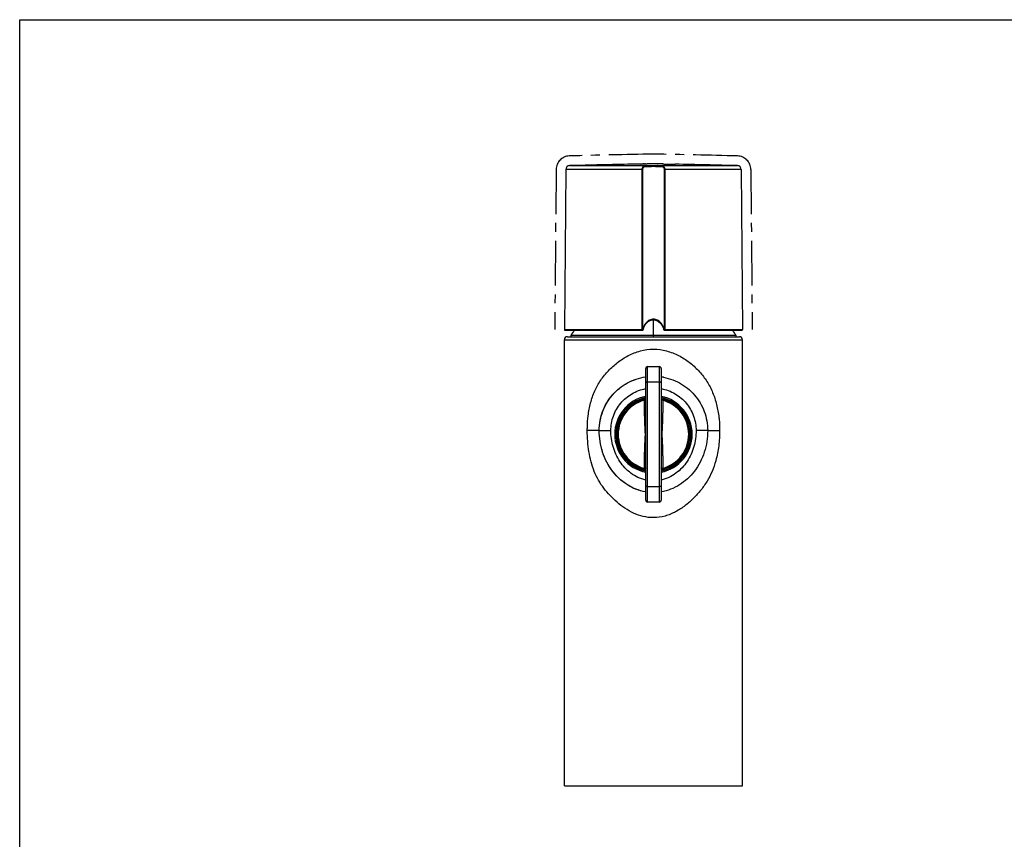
# Model space of a CAD drawing. Header units: millimetres. Extents: x 0 to 559, y 0 to 432.
# Tile 7 of 9: x 0 to 254, y 220 to 432. Entities that reach past the tile are written whole.
import ezdxf

# ---------------------------------------------------------------- set-up
doc = ezdxf.new("R2010")
doc.units = ezdxf.units.MM
doc.header["$LTSCALE"] = 30.734
doc.linetypes.add('CENTER', pattern=[0.6, 0.375, -0.075, 0.075, -0.075])
doc.layers.get('0').update_dxf_attribs({"linetype": 'CONTINUOUS'})
for name, color, linetype in [('A_C_FLAECHE', 7, 'CONTINUOUS'), ('ACHSEN', 7, 'CONTINUOUS'), ('OBERFLAECHE', 7, 'CONTINUOUS'), ('SERVICE-KEY', 7, 'CONTINUOUS')]:
    doc.layers.add(name, color=color, linetype=linetype)

msp = doc.modelspace()

# ---------------------------------------------------------------- linework, layer by layer
at = {"color": 7, "linetype": 'CONTINUOUS'}
for p, q in [((0, 0), (0, 431.8)), ((0, 431.8), (558.8, 431.8)), ((141.98, 394.11), (161.58, 394.11)), ((165.71, 394.11), (185.31, 394.11)), ((160.72, 393.12), (141.01, 393.12)), ((160.72, 351.78), (160.72, 393.12)), ((160.89, 351.78), (160.89, 393.12)), ((166.4, 393.12), (166.4, 351.78)), ((186.28, 393.12), (166.57, 393.12)), ((166.57, 393.12), (166.57, 351.78)), ((140.65, 351.78), (160.72, 351.78)), ((140.85, 351.58), (160.77, 351.58)), ((160.89, 351.78), (160.92, 351.78)), ((160.97, 351.74), (160.97, 351.74)), ((166.32, 351.74), (166.32, 351.74)), ((166.37, 351.78), (166.4, 351.78)), ((166.51, 351.58), (186.44, 351.58)), ((166.57, 351.78), (186.64, 351.78)), ((184.97, 350.23), (142.32, 350.23)), ((149.64, 325.7), (152.64, 325.7)), ((177.64, 325.7), (174.64, 325.7))]:
    msp.add_line(p, q, dxfattribs=at)
msp.add_lwpolyline([(160.97, 351.74), (161.15, 352.32), (161.45, 352.93), (161.85, 353.44), (162.31, 353.84), (162.83, 354.11), (163.37, 354.25), (163.92, 354.25), (164.47, 354.11), (164.98, 353.83), (165.44, 353.43), (165.84, 352.93), (166.14, 352.32), (166.32, 351.74)], dxfattribs=at)
for centre, radius, start, end in [((142.01, 393.11), 1, 91.5624, 179.5), ((185.28, 393.11), 1, 0.5, 88.4376), ((140.85, 351.78), 0.2, 179.5, 270), ((160.77, 351.78), 0.2, 270.0004, 347.8759), ((160.58, 351.79), 0.304, 354.2764, 359.4708), ((166.51, 351.78), 0.2, 192.1742, 269.9992), ((166.64, 351.78), 0.273, 179.7662, 187.3852), ((166.66, 351.78), 0.266, 179.6353, 185.6279), ((166.55, 351.7), 0.113, 254.9745, 260.0899), ((166.54, 351.69), 0.107, 260.0598, 269.9323), ((186.44, 351.78), 0.2, 270, 0.5), ((142.49, 350.13), 0.2, 149.7054, 270), ((184.8, 350.13), 0.2, 270, 30.2946), ((163.64, 324.73), 9.7, 101.9317, 258.0683), ((163.64, 324.73), 9.4, 102.3227, 257.6773), ((163.64, 324.73), 9.7, 281.9317, 78.0683), ((163.64, 324.73), 9.4, 282.3227, 77.6773)]:
    msp.add_arc(centre, radius, start, end, dxfattribs=at)
for points, knots in [([(160.72, 393.12), (160.72, 393.26), (160.76, 393.53), (160.92, 393.82), (161.1, 393.98), (161.3, 394.08), (161.46, 394.11), (161.58, 394.11)], [0, 0, 0, 0, 0.290366, 0.545187, 0.660615, 0.772563, 1, 1, 1, 1]), ([(161.58, 394.11), (162.26, 394.12), (163.64, 394.13), (165.02, 394.12), (165.71, 394.11)], [0, 0, 0, 0, 0.499989, 1, 1, 1, 1]), ([(161.58, 394.11), (161.61, 394.11), (161.65, 394.06), (161.67, 393.98), (161.68, 393.94), (161.68, 393.91)], [0, 0, 0, 0, 0.39657, 0.682417, 1, 1, 1, 1]), ([(165.71, 394.11), (165.68, 394.11), (165.64, 394.06), (165.61, 393.98), (165.61, 393.94), (165.61, 393.91)], [0, 0, 0, 0, 0.396571, 0.682418, 1, 1, 1, 1]), ([(165.71, 394.11), (165.82, 394.11), (165.99, 394.08), (166.19, 393.98), (166.37, 393.82), (166.53, 393.53), (166.57, 393.26), (166.57, 393.12)], [0, 0, 0, 0, 0.22768, 0.339681, 0.455108, 0.709798, 1, 1, 1, 1]), ([(160.72, 393.12), (160.73, 393.12), (160.79, 393.12), (160.85, 393.12), (160.89, 393.12)], [0, 0, 0, 0, 0.275418, 1, 1, 1, 1]), ([(160.89, 393.12), (160.89, 393.24), (160.93, 393.46), (161.11, 393.74), (161.38, 393.89), (161.58, 393.91), (161.68, 393.91)], [0, 0, 0, 0, 0.279571, 0.530095, 0.762266, 1, 1, 1, 1]), ([(161.68, 393.91), (162.33, 393.92), (163.64, 393.94), (164.95, 393.92), (165.61, 393.91)], [0, 0, 0, 0, 0.499989, 1, 1, 1, 1]), ([(165.61, 393.91), (165.71, 393.91), (165.9, 393.89), (166.18, 393.74), (166.36, 393.46), (166.4, 393.24), (166.4, 393.12)], [0, 0, 0, 0, 0.237987, 0.470209, 0.720594, 1, 1, 1, 1]), ([(166.57, 393.12), (166.55, 393.12), (166.49, 393.12), (166.44, 393.12), (166.4, 393.12)], [0, 0, 0, 0, 0.275418, 1, 1, 1, 1]), ([(166.37, 351.78), (166.3, 352.12), (166.08, 352.77), (165.51, 353.63), (164.83, 354.17), (164.18, 354.42), (163.64, 354.49), (163.11, 354.42), (162.45, 354.17), (161.77, 353.63), (161.21, 352.77), (160.99, 352.12), (160.92, 351.78)], [0, 0, 0, 0, 0.124896, 0.246781, 0.370629, 0.434822, 0.500117, 0.565421, 0.629634, 0.753455, 0.875254, 1, 1, 1, 1]), ([(160.72, 351.78), (160.72, 351.77), (160.72, 351.74), (160.72, 351.71), (160.72, 351.71)], [0, 0, 0, 0, 0.757472, 1, 1, 1, 1]), ([(160.89, 351.78), (160.88, 351.78), (160.82, 351.78), (160.76, 351.78), (160.72, 351.78)], [0, 0, 0, 0, 0.209764, 1, 1, 1, 1]), ([(160.72, 351.71), (160.72, 351.69), (160.72, 351.66), (160.73, 351.62), (160.73, 351.6), (160.74, 351.58), (160.74, 351.58)], [0, 0, 0, 0, 0.395305, 0.7072, 0.911191, 1, 1, 1, 1]), ([(160.74, 351.58), (160.76, 351.58), (160.79, 351.59), (160.81, 351.61), (160.82, 351.61)], [0, 0, 0, 0, 0.739514, 1, 1, 1, 1]), ([(160.91, 351.71), (160.9, 351.67), (160.87, 351.61), (160.8, 351.58), (160.77, 351.58)], [0, 0, 0, 0, 0.544407, 1, 1, 1, 1]), ([(160.82, 351.61), (160.82, 351.61), (160.84, 351.64), (160.86, 351.66), (160.87, 351.68)], [0, 0, 0, 0, 0.235892, 1, 1, 1, 1]), ([(160.97, 351.74), (160.97, 351.75), (160.95, 351.77), (160.93, 351.78), (160.92, 351.78)], [0, 0, 0, 0, 0.335157, 1, 1, 1, 1]), ([(166.32, 351.74), (166.32, 351.75), (166.34, 351.77), (166.35, 351.78), (166.37, 351.78)], [0, 0, 0, 0, 0.334732, 1, 1, 1, 1]), ([(166.46, 351.6), (166.45, 351.61), (166.4, 351.64), (166.38, 351.7), (166.37, 351.75)], [0, 0, 0, 0, 0.226509, 1, 1, 1, 1]), ([(166.57, 351.78), (166.55, 351.79), (166.52, 351.78), (166.46, 351.79), (166.42, 351.78), (166.4, 351.78)], [0, 0, 0, 0, 0.275527, 0.67083, 1, 1, 1, 1]), ([(166.42, 351.68), (166.42, 351.68), (166.43, 351.65), (166.45, 351.62), (166.47, 351.61)], [0, 0, 0, 0, 0.265359, 1, 1, 1, 1]), ([(166.51, 351.58), (166.5, 351.58), (166.48, 351.59), (166.46, 351.6), (166.46, 351.6)], [0, 0, 0, 0, 0.741512, 1, 1, 1, 1]), ([(166.54, 351.58), (166.55, 351.58), (166.55, 351.59), (166.56, 351.61), (166.56, 351.63), (166.56, 351.64)], [0, 0, 0, 0, 0.100014, 0.296585, 1, 1, 1, 1]), ([(166.56, 351.64), (166.56, 351.65), (166.57, 351.67), (166.57, 351.69), (166.57, 351.71)], [0, 0, 0, 0, 0.224467, 1, 1, 1, 1]), ([(166.57, 351.71), (166.57, 351.71), (166.57, 351.74), (166.57, 351.77), (166.57, 351.78)], [0, 0, 0, 0, 0.242331, 1, 1, 1, 1]), ([(149.64, 325.7), (149.64, 327.36), (150.24, 330.7), (152.41, 334.34), (154.8, 336.66), (156.89, 338.05), (159.18, 339.05), (160.81, 339.44), (161.64, 339.56)], [0, 0, 0, 0, 0.249506, 0.498999, 0.624249, 0.749521, 0.874757, 1, 1, 1, 1]), ([(165.65, 339.56), (166.47, 339.44), (168.1, 339.05), (170.4, 338.05), (172.48, 336.66), (174.88, 334.34), (177.04, 330.7), (177.64, 327.36), (177.64, 325.7)], [0, 0, 0, 0, 0.125255, 0.250491, 0.375748, 0.500986, 0.75049, 1, 1, 1, 1]), ([(152.64, 325.7), (152.64, 326.97), (153.09, 329.52), (155.02, 332.88), (157.97, 335.39), (160.4, 336.29), (161.64, 336.52)], [0, 0, 0, 0, 0.250012, 0.500008, 0.750003, 1, 1, 1, 1]), ([(165.64, 336.52), (166.89, 336.29), (169.32, 335.39), (172.27, 332.88), (174.2, 329.52), (174.64, 326.97), (174.64, 325.7)], [0, 0, 0, 0, 0.249992, 0.499978, 0.749975, 1, 1, 1, 1]), ([(161.64, 309.87), (160.81, 310.01), (159.17, 310.45), (156.87, 311.61), (154.78, 313.21), (152.98, 315.2), (151.53, 317.53), (150.08, 320.98), (149.64, 323.82), (149.64, 325.7)], [0, 0, 0, 0, 0.116795, 0.235435, 0.356653, 0.480756, 0.607754, 0.73722, 1, 1, 1, 1]), ([(161.63, 312.92), (160.95, 313.08), (159.61, 313.53), (157.79, 314.62), (156.22, 316.03), (154.49, 318.25), (153.03, 321.49), (152.64, 324.3), (152.64, 325.7)], [0, 0, 0, 0, 0.125169, 0.25031, 0.375445, 0.500593, 0.750216, 1, 1, 1, 1]), ([(177.64, 325.7), (177.64, 323.82), (177.2, 320.98), (175.76, 317.53), (174.3, 315.2), (172.51, 313.21), (170.42, 311.61), (168.12, 310.45), (166.48, 310.01), (165.65, 309.87)], [0, 0, 0, 0, 0.262772, 0.392229, 0.519224, 0.64334, 0.764575, 0.883217, 1, 1, 1, 1]), ([(174.64, 325.7), (174.64, 324.3), (174.26, 321.49), (172.8, 318.25), (171.07, 316.03), (169.49, 314.62), (167.68, 313.53), (166.34, 313.07), (165.65, 312.92)], [0, 0, 0, 0, 0.249753, 0.49936, 0.624504, 0.749646, 0.87481, 1, 1, 1, 1])]:
    msp.add_open_spline(points, degree=3, knots=knots, dxfattribs=at)
for points in [[(160.87, 351.68), (160.88, 351.71), (160.89, 351.73), (160.89, 351.76)], [(160.92, 351.78), (160.92, 351.76), (160.92, 351.73), (160.91, 351.71)], [(166.4, 351.76), (166.4, 351.73), (166.41, 351.71), (166.42, 351.68)], [(166.47, 351.61), (166.48, 351.6), (166.5, 351.59), (166.52, 351.59)]]:
    msp.add_open_spline(points, degree=3, dxfattribs=at)
at = {"layer": 'A_C_FLAECHE', "color": 4, "linetype": 'CENTER'}
for p, q in [((138.51, 393.14), (138.15, 351.81)), ((188.78, 393.14), (189.14, 351.81))]:
    msp.add_line(p, q, dxfattribs=at)
for centre, radius, start, end in [((142.01, 393.11), 3.5, 91.5624, 179.5), ((196.51, -1605.15), 2002.5, 90.94037, 91.56235), ((130.78, -1605.15), 2002.5, 88.43765, 89.05963), ((185.28, 393.11), 3.5, 0.5, 88.4376)]:
    msp.add_arc(centre, radius, start, end, dxfattribs=at)
at = {"layer": 'ACHSEN', "color": 7, "linetype": 'CONTINUOUS'}
for p, q in [((158.07, 394.48), (158.07, 394.48)), ((159.2, 394.51), (159.2, 394.5)), ((159.25, 394.51), (159.2, 394.51)), ((160.2, 394.52), (160.25, 394.52)), ((160.2, 394.52), (160.25, 394.52)), ((160.41, 394.53), (160.43, 394.53)), ((161.36, 394.54), (161.54, 394.54)), ((161.36, 394.54), (161.58, 394.54)), ((161.54, 394.55), (161.62, 394.55)), ((161.58, 394.54), (161.54, 394.54)), ((161.54, 394.54), (161.58, 394.54)), ((162.67, 394.57), (162.67, 394.55)), ((162.67, 394.57), (162.71, 394.57)), ((162.71, 394.57), (162.71, 394.55)), ((163.21, 394.55), (163.16, 394.56)), ((163.24, 394.56), (163.18, 394.55)), ((164.25, 394.55), (164.03, 394.56)), ((164.19, 394.56), (164.16, 394.56)), ((164.64, 394.57), (164.64, 394.55)), ((164.64, 394.57), (164.68, 394.56)), ((164.68, 394.56), (164.68, 394.55)), ((165.99, 394.54), (165.99, 394.54)), ((166.05, 394.54), (165.99, 394.54)), ((167.04, 394.52), (167.08, 394.52)), ((169.19, 394.48), (169.27, 394.48)), ((141.01, 393.12), (140.65, 351.78)), ((186.28, 393.12), (186.64, 351.78)), ((140.64, 233.93), (140.64, 349.13)), ((140.64, 349.13), (186.64, 349.13)), ((141.44, 349.93), (185.84, 349.93)), ((186.64, 233.93), (186.64, 349.13)), ((149.64, 325.7), (146.56, 325.7)), ((177.64, 325.7), (180.73, 325.7)), ((179.73, 317.94), (179.72, 317.89)), ((179.73, 317.94), (179.72, 317.89)), ((140.64, 233.93), (186.64, 233.93))]:
    msp.add_line(p, q, dxfattribs=at)
for centre, radius, start, end in [((196.51, -1605.15), 2000, 91.10128, 91.56235), ((160.56, 318.68), 75.84, 90.2735, 90.9962), ((160.47, 324.12), 70.39, 90.214, 90.9926), ((168.43, -103.09), 497.67, 90.7933, 90.9478), ((161.47, 337.65), 56.89, 90.111, 91.0471), ((163.94, 240.51), 154.05, 90.2818, 90.717), ((162.63, 391.65), 2.92, 89.2782, 90.977), ((162.88, 390.73), 3.84, 91.0322, 92.4721), ((162.61, 385.6), 8.97, 86.493, 87.4334), ((172.08, 263.45), 131.41, 93.6797, 93.8553), ((130.78, -1605.15), 2000, 89.05687, 89.05845), ((163.21, 225.71), 168.85, 89.2523, 89.6494), ((164.49, 391.23), 3.34, 89.0353, 91.0076), ((164.46, 390.15), 4.42, 87.6721, 88.9779), ((164.72, 392.32), 2.25, 89.0243, 90.899), ((130.78, -1605.15), 2000, 88.99131, 88.99621), ((130.78, -1605.15), 2000, 88.43765, 88.89727), ((163.64, 337.77), 24.7, 145.9225, 149.7054), ((163.64, 337.77), 24.7, 30.2946, 34.0775), ((141.44, 349.13), 0.8, 90, 180), ((185.84, 349.13), 0.8, 0, 90), ((163.64, 325.69), 14.01, 79.2661, 81.7807), ((163.64, 324.73), 10, 101.5659, 258.4341), ((163.64, 324.73), 10, 281.5659, 78.4341)]:
    msp.add_arc(centre, radius, start, end, dxfattribs=at)
for points in [[(159.2, 394.5), (158.82, 394.49), (158.44, 394.49), (158.07, 394.48)], [(161.62, 394.55), (161.75, 394.55), (161.88, 394.55), (162.01, 394.54)], [(162.58, 394.57), (162.45, 394.56), (162.32, 394.55), (162.19, 394.54)], [(163.01, 394.57), (162.94, 394.57), (162.88, 394.57), (162.81, 394.57)], [(164.43, 394.57), (164.35, 394.57), (164.27, 394.56), (164.19, 394.56)], [(165.09, 394.54), (164.98, 394.55), (164.87, 394.56), (164.76, 394.56)], [(165.82, 394.55), (165.68, 394.55), (165.55, 394.55), (165.42, 394.54)]]:
    msp.add_open_spline(points, degree=3, dxfattribs=at)
for points, knots in [([(164.03, 394.56), (163.97, 394.57), (163.89, 394.57), (163.78, 394.58), (163.73, 394.58), (163.7, 394.58)], [0, 0, 0, 0, 0.500053, 0.750067, 1, 1, 1, 1]), ([(165.99, 394.54), (165.99, 394.54), (165.99, 394.54), (165.99, 394.54), (166, 394.54), (166, 394.54), (166.02, 394.54), (166.03, 394.54), (166.06, 394.54), (166.1, 394.54), (166.15, 394.54), (166.21, 394.54), (166.3, 394.53), (166.44, 394.53), (166.62, 394.53), (166.82, 394.52), (166.97, 394.52), (167.04, 394.52)], [0, 0, 0, 0, 0.001093, 0.004365, 0.009812, 0.01743, 0.027208, 0.039132, 0.069354, 0.107944, 0.1547, 0.209383, 0.271709, 0.417982, 0.590537, 0.785866, 1, 1, 1, 1]), ([(167.08, 394.52), (167.27, 394.51), (167.98, 394.5), (168.68, 394.49), (169.2, 394.48)], [0, 0, 0, 0, 0.267624, 1, 1, 1, 1]), ([(146.79, 329.52), (146.93, 330.63), (147.33, 332.81), (148.2, 335.43), (149.16, 337.36), (150, 338.71), (150.95, 339.98), (152.36, 341.57), (154.36, 343.37), (157.12, 345.15), (160.25, 346.39), (162.51, 346.7), (163.64, 346.7)], [0, 0, 0, 0, 0.128234, 0.25316, 0.314352, 0.374893, 0.43516, 0.495562, 0.617631, 0.742375, 0.870106, 1, 1, 1, 1]), ([(163.64, 346.7), (164.78, 346.7), (167.03, 346.39), (170.16, 345.17), (172.94, 343.41), (174.93, 341.59), (176.31, 339.98), (177.25, 338.7), (178.08, 337.33), (179.03, 335.4), (179.92, 332.8), (180.34, 330.62), (180.48, 329.51)], [0, 0, 0, 0, 0.129859, 0.257542, 0.382208, 0.504322, 0.564859, 0.625309, 0.685991, 0.747225, 0.871984, 1, 1, 1, 1]), ([(149.64, 325.7), (149.64, 326.57), (149.8, 328.28), (150.72, 331.51), (152.87, 335.09), (156.11, 337.7), (159.14, 339.04), (160.79, 339.44), (161.64, 339.56)], [0, 0, 0, 0, 0.130858, 0.257137, 0.503061, 0.746142, 0.871033, 1, 1, 1, 1]), ([(146.56, 325.7), (146.56, 326.02), (146.58, 327.3), (146.67, 328.57), (146.79, 329.52)], [0, 0, 0, 0, 0.250752, 1, 1, 1, 1]), ([(180.48, 329.51), (180.53, 329.2), (180.67, 327.93), (180.73, 326.66), (180.73, 325.7)], [0, 0, 0, 0, 0.249015, 1, 1, 1, 1]), ([(148.37, 315.13), (147.71, 316.77), (147.05, 319.39), (146.63, 322.96), (146.56, 324.79), (146.56, 325.7)], [0, 0, 0, 0, 0.492909, 0.74555, 1, 1, 1, 1]), ([(161.64, 309.87), (160.75, 310.02), (159.02, 310.5), (156.65, 311.74), (154.58, 313.4), (152.83, 315.41), (151.43, 317.72), (150.06, 321.1), (149.64, 323.86), (149.64, 325.7)], [0, 0, 0, 0, 0.126201, 0.248524, 0.370015, 0.493414, 0.618313, 0.743824, 1, 1, 1, 1]), ([(180.73, 325.7), (180.73, 324.38), (180.57, 321.77), (180.07, 319.19), (179.73, 317.94)], [0, 0, 0, 0, 0.504243, 1, 1, 1, 1]), ([(179.72, 317.89), (179.46, 316.96), (178.84, 315.14), (177.55, 312.6), (175.91, 310.28), (174.02, 308.16), (171.86, 306.26), (169.4, 304.65), (166.65, 303.5), (164.65, 303.2), (163.64, 303.2)], [0, 0, 0, 0, 0.12503, 0.247629, 0.369181, 0.491481, 0.615472, 0.741622, 0.870016, 1, 1, 1, 1]), ([(163.64, 303.2), (162.76, 303.2), (160.99, 303.42), (157.7, 304.59), (154.84, 306.55), (152.4, 308.88), (150.77, 310.76), (149.39, 312.84), (148.68, 314.35), (148.37, 315.13)], [0, 0, 0, 0, 0.130396, 0.259431, 0.510769, 0.633786, 0.755353, 0.87686, 1, 1, 1, 1])]:
    msp.add_open_spline(points, degree=3, knots=knots, dxfattribs=at)
at = {"layer": 'OBERFLAECHE', "color": 7, "linetype": 'CENTER'}
msp.add_line((163.64, 349.93), (163.64, 354.25), dxfattribs=at)
at = {"layer": 'SERVICE-KEY', "color": 7, "linetype": 'CONTINUOUS'}
for p, q in [((161.64, 307.73), (161.64, 341.73)), ((162.14, 307.23), (162.14, 342.23)), ((162.14, 342.23), (165.14, 342.23)), ((165.14, 342.23), (165.14, 307.23)), ((165.64, 341.73), (165.64, 307.73)), ((165.14, 338.19), (162.14, 338.19)), ((161.22, 333.69), (161.18, 333.68)), ((161.18, 333.68), (161.23, 333.5)), ((161.26, 333.7), (161.22, 333.69)), ((161.3, 333.71), (161.26, 333.7)), ((161.35, 333.72), (161.3, 333.71)), ((161.4, 333.73), (161.35, 333.72)), ((161.45, 333.75), (161.4, 333.73)), ((161.5, 333.76), (161.45, 333.75)), ((161.54, 333.77), (161.5, 333.76)), ((161.59, 333.78), (161.54, 333.77)), ((161.63, 333.79), (161.59, 333.78)), ((161.64, 333.79), (161.63, 333.79)), ((166.06, 333.5), (166.11, 333.68)), ((161.23, 315.96), (161.18, 315.79)), ((165.64, 315.68), (165.66, 315.68)), ((165.66, 315.68), (165.7, 315.69)), ((165.7, 315.69), (165.74, 315.7)), ((165.74, 315.7), (165.79, 315.71)), ((165.79, 315.71), (165.84, 315.72)), ((165.84, 315.72), (165.89, 315.73)), ((165.89, 315.73), (165.94, 315.75)), ((165.94, 315.75), (165.99, 315.76)), ((165.99, 315.76), (166.03, 315.77)), ((166.03, 315.77), (166.07, 315.78)), ((166.11, 315.79), (166.06, 315.96)), ((166.07, 315.78), (166.11, 315.79)), ((162.14, 311.28), (165.14, 311.28)), ((165.14, 307.23), (162.14, 307.23))]:
    msp.add_line(p, q, dxfattribs=at)
for centre, radius, start, end in [((162.14, 341.73), 0.5, 90, 180), ((165.14, 341.73), 0.5, 0, 90), ((163.64, 324.73), 9.28, 105.394, 257.5473), ((163.64, 324.73), 9.1, 105.394, 254.606), ((163.64, 324.73), 9.28, 102.4527, 105.3775), ((163.64, 324.73), 9.28, 285.394, 77.5473), ((163.64, 324.73), 9.1, 285.394, 74.606), ((163.64, 324.73), 9.28, 282.4527, 285.3775), ((162.14, 307.73), 0.5, 180, 270), ((165.14, 307.73), 0.5, 270, 360)]:
    msp.add_arc(centre, radius, start, end, dxfattribs=at)
for points, knots in [([(162.14, 338.19), (162.13, 338.19), (162.1, 338.19), (162.05, 338.19), (162.01, 338.18), (161.96, 338.18), (161.92, 338.17), (161.89, 338.17), (161.87, 338.16), (161.85, 338.16), (161.83, 338.15), (161.81, 338.14), (161.79, 338.14), (161.77, 338.13), (161.76, 338.12), (161.74, 338.12), (161.73, 338.11), (161.71, 338.1), (161.7, 338.09), (161.69, 338.09), (161.68, 338.08), (161.67, 338.07), (161.66, 338.06), (161.66, 338.05), (161.65, 338.04), (161.65, 338.04), (161.65, 338.03), (161.64, 338.02), (161.64, 338.01), (161.64, 338.01)], [0, 0, 0, 0, 0.079748, 0.161564, 0.244548, 0.32762, 0.40961, 0.449821, 0.489307, 0.527918, 0.565515, 0.601962, 0.63714, 0.670938, 0.703265, 0.734042, 0.763216, 0.790751, 0.816636, 0.840881, 0.863525, 0.88463, 0.90429, 0.92262, 0.939761, 0.955877, 0.971159, 0.985802, 1, 1, 1, 1]), ([(165.64, 338.01), (165.64, 338.01), (165.64, 338.02), (165.64, 338.03), (165.64, 338.04), (165.64, 338.04), (165.63, 338.05), (165.62, 338.06), (165.62, 338.07), (165.61, 338.08), (165.6, 338.09), (165.59, 338.09), (165.58, 338.1), (165.56, 338.11), (165.55, 338.12), (165.53, 338.12), (165.51, 338.13), (165.5, 338.14), (165.48, 338.14), (165.46, 338.15), (165.44, 338.16), (165.42, 338.16), (165.4, 338.17), (165.37, 338.17), (165.33, 338.18), (165.28, 338.18), (165.23, 338.19), (165.19, 338.19), (165.16, 338.19), (165.14, 338.19)], [0, 0, 0, 0, 0.014198, 0.028841, 0.044123, 0.060239, 0.07738, 0.09571, 0.11537, 0.136475, 0.159119, 0.183364, 0.209249, 0.236784, 0.265958, 0.296735, 0.329062, 0.36286, 0.398038, 0.434485, 0.472082, 0.510693, 0.550179, 0.59039, 0.67238, 0.755452, 0.838436, 0.920252, 1, 1, 1, 1]), ([(161.64, 333.38), (161.64, 333.39), (161.64, 333.4), (161.64, 333.42), (161.64, 333.43), (161.63, 333.44), (161.63, 333.45), (161.63, 333.46), (161.62, 333.46), (161.62, 333.47), (161.61, 333.48), (161.6, 333.49), (161.59, 333.5), (161.59, 333.5), (161.58, 333.51), (161.57, 333.52), (161.57, 333.52), (161.56, 333.52), (161.56, 333.52), (161.55, 333.53), (161.54, 333.53), (161.54, 333.53), (161.53, 333.54), (161.51, 333.54), (161.5, 333.55), (161.48, 333.55), (161.47, 333.55), (161.46, 333.55), (161.45, 333.55), (161.45, 333.55), (161.44, 333.55), (161.44, 333.55), (161.43, 333.55), (161.42, 333.55), (161.41, 333.55), (161.39, 333.55), (161.38, 333.55), (161.37, 333.55), (161.36, 333.54), (161.34, 333.54), (161.33, 333.54), (161.31, 333.53), (161.3, 333.53), (161.28, 333.52), (161.26, 333.52), (161.24, 333.51), (161.23, 333.5)], [0, 0, 0, 0, 0.038268, 0.07602, 0.094829, 0.113664, 0.132592, 0.15169, 0.171042, 0.190726, 0.210827, 0.231436, 0.252658, 0.274621, 0.297473, 0.309285, 0.321381, 0.333782, 0.346509, 0.359582, 0.373025, 0.386865, 0.401134, 0.431094, 0.463197, 0.497748, 0.516041, 0.535058, 0.55483, 0.565006, 0.575379, 0.585953, 0.596736, 0.618939, 0.642005, 0.665936, 0.690723, 0.716337, 0.742729, 0.76983, 0.797558, 0.825812, 0.854474, 0.883426, 0.941755, 1, 1, 1, 1]), ([(161.23, 333.5), (161.23, 333.16), (161.24, 332.64), (161.24, 331.95), (161.25, 331.43), (161.26, 330.91), (161.27, 330.39), (161.28, 329.95), (161.28, 329.6), (161.29, 329.33), (161.3, 329.07), (161.3, 328.8), (161.31, 328.58), (161.32, 328.4), (161.32, 328.27), (161.32, 328.13), (161.33, 327.99), (161.33, 327.86), (161.34, 327.72), (161.35, 327.58), (161.35, 327.47), (161.35, 327.38), (161.36, 327.31), (161.36, 327.24), (161.36, 327.17), (161.37, 327.1), (161.37, 327), (161.38, 326.89), (161.38, 326.74), (161.39, 326.6), (161.4, 326.46), (161.41, 326.33), (161.41, 326.24), (161.41, 326.16), (161.42, 326.1), (161.42, 326.05), (161.42, 326), (161.43, 325.94), (161.43, 325.86), (161.43, 325.78), (161.44, 325.7), (161.44, 325.63), (161.44, 325.55), (161.45, 325.47), (161.45, 325.39), (161.45, 325.31), (161.46, 325.2), (161.46, 325.09), (161.46, 324.98), (161.46, 324.9), (161.46, 324.82), (161.46, 324.73), (161.46, 324.65), (161.46, 324.58), (161.46, 324.53), (161.46, 324.48), (161.46, 324.44), (161.46, 324.4), (161.46, 324.36), (161.46, 324.31), (161.46, 324.24), (161.45, 324.16), (161.45, 324.08), (161.45, 324), (161.44, 323.92), (161.44, 323.84), (161.44, 323.76), (161.43, 323.68), (161.43, 323.61), (161.43, 323.54), (161.42, 323.49), (161.42, 323.44), (161.42, 323.38), (161.41, 323.31), (161.41, 323.23), (161.41, 323.13), (161.4, 323.01), (161.39, 322.87), (161.38, 322.72), (161.38, 322.6), (161.37, 322.51), (161.37, 322.44), (161.37, 322.37), (161.36, 322.3), (161.36, 322.23), (161.36, 322.16), (161.35, 322.09), (161.35, 322), (161.35, 321.88), (161.34, 321.75), (161.33, 321.61), (161.33, 321.47), (161.32, 321.34), (161.32, 321.2), (161.32, 321.07), (161.31, 320.89), (161.3, 320.66), (161.3, 320.4), (161.29, 320.13), (161.28, 319.87), (161.28, 319.52), (161.27, 319.08), (161.26, 318.56), (161.25, 318.04), (161.24, 317.52), (161.24, 316.83), (161.23, 316.31), (161.23, 315.96)], [0, 0, 0, 0, 0.058914, 0.088456, 0.118068, 0.147767, 0.177572, 0.20751, 0.222539, 0.237615, 0.252745, 0.267938, 0.283202, 0.290864, 0.298549, 0.306259, 0.313994, 0.321759, 0.329555, 0.337386, 0.345255, 0.349204, 0.353165, 0.357137, 0.361121, 0.365117, 0.369126, 0.377186, 0.385308, 0.3935, 0.401772, 0.41013, 0.414344, 0.418584, 0.422849, 0.424992, 0.427141, 0.431462, 0.435814, 0.440197, 0.444612, 0.449061, 0.453544, 0.458061, 0.462613, 0.467198, 0.471815, 0.481134, 0.485829, 0.490543, 0.495268, 0.5, 0.504732, 0.509458, 0.511816, 0.514171, 0.516522, 0.518867, 0.521206, 0.52354, 0.528186, 0.532803, 0.537387, 0.541939, 0.546456, 0.550939, 0.555388, 0.559804, 0.564186, 0.568538, 0.570702, 0.572859, 0.577152, 0.581417, 0.585657, 0.589871, 0.598229, 0.6065, 0.614692, 0.622814, 0.626851, 0.630874, 0.634883, 0.638879, 0.642863, 0.646835, 0.650796, 0.654745, 0.662614, 0.670445, 0.678241, 0.686006, 0.693741, 0.701451, 0.709136, 0.716798, 0.732062, 0.747255, 0.762385, 0.777461, 0.79249, 0.822428, 0.852233, 0.881932, 0.911544, 0.941086, 1, 1, 1, 1]), ([(166.06, 333.5), (166.05, 333.51), (166.03, 333.52), (166, 333.53), (165.97, 333.53), (165.95, 333.54), (165.93, 333.54), (165.91, 333.55), (165.9, 333.55), (165.88, 333.55), (165.87, 333.55), (165.86, 333.55), (165.85, 333.55), (165.85, 333.55), (165.84, 333.55), (165.83, 333.55), (165.82, 333.55), (165.81, 333.55), (165.8, 333.55), (165.79, 333.55), (165.77, 333.54), (165.76, 333.54), (165.75, 333.53), (165.74, 333.53), (165.74, 333.53), (165.73, 333.52), (165.73, 333.52), (165.72, 333.52), (165.71, 333.52), (165.71, 333.51), (165.7, 333.5), (165.69, 333.5), (165.68, 333.49), (165.68, 333.48), (165.67, 333.47), (165.66, 333.46), (165.66, 333.45), (165.65, 333.44), (165.65, 333.43), (165.65, 333.42), (165.64, 333.4), (165.64, 333.39), (165.64, 333.38)], [0, 0, 0, 0, 0.058249, 0.11658, 0.174196, 0.230184, 0.257279, 0.283657, 0.334035, 0.357974, 0.381057, 0.403279, 0.414069, 0.424646, 0.435017, 0.445189, 0.464955, 0.48397, 0.502261, 0.536811, 0.568911, 0.598874, 0.613147, 0.626991, 0.640436, 0.65351, 0.666236, 0.678635, 0.690729, 0.70254, 0.725391, 0.747356, 0.768581, 0.78919, 0.809291, 0.848303, 0.867401, 0.886331, 0.905167, 0.923978, 0.961732, 1, 1, 1, 1]), ([(166.06, 333.5), (166.06, 333.16), (166.05, 332.64), (166.04, 331.95), (166.04, 331.43), (166.03, 330.91), (166.02, 330.39), (166.01, 329.95), (166, 329.6), (166, 329.33), (165.99, 329.07), (165.98, 328.8), (165.98, 328.58), (165.97, 328.4), (165.97, 328.27), (165.96, 328.13), (165.96, 327.99), (165.95, 327.86), (165.95, 327.72), (165.94, 327.58), (165.94, 327.47), (165.93, 327.38), (165.93, 327.31), (165.93, 327.24), (165.92, 327.17), (165.92, 327.1), (165.92, 327), (165.91, 326.89), (165.9, 326.74), (165.9, 326.6), (165.89, 326.46), (165.88, 326.33), (165.88, 326.24), (165.87, 326.17), (165.87, 326.12), (165.87, 326.09), (165.87, 326.05), (165.86, 326), (165.86, 325.94), (165.86, 325.86), (165.85, 325.78), (165.85, 325.7), (165.85, 325.63), (165.84, 325.55), (165.84, 325.48), (165.84, 325.43), (165.84, 325.39), (165.83, 325.35), (165.83, 325.3), (165.83, 325.23), (165.83, 325.15), (165.82, 325.04), (165.82, 324.9), (165.82, 324.79), (165.82, 324.73)], [0, 0, 0, 0, 0.117829, 0.176912, 0.236137, 0.295535, 0.355145, 0.415019, 0.445077, 0.47523, 0.505491, 0.535875, 0.566404, 0.581729, 0.597099, 0.612517, 0.627989, 0.643518, 0.65911, 0.674772, 0.690509, 0.698409, 0.70633, 0.714274, 0.722242, 0.730234, 0.738251, 0.754371, 0.770615, 0.787, 0.803542, 0.820258, 0.828687, 0.837167, 0.841425, 0.845697, 0.849983, 0.854282, 0.862924, 0.871627, 0.880393, 0.889223, 0.898121, 0.907088, 0.916122, 0.920665, 0.925225, 0.929802, 0.934395, 0.943629, 0.952922, 0.962268, 0.981085, 1, 1, 1, 1]), ([(165.82, 324.73), (165.82, 324.71), (165.82, 324.65), (165.82, 324.57), (165.82, 324.5), (165.82, 324.44), (165.83, 324.4), (165.83, 324.36), (165.83, 324.31), (165.83, 324.24), (165.83, 324.16), (165.84, 324.08), (165.84, 324), (165.84, 323.92), (165.85, 323.84), (165.85, 323.76), (165.85, 323.68), (165.86, 323.61), (165.86, 323.54), (165.86, 323.49), (165.86, 323.46), (165.87, 323.42), (165.87, 323.37), (165.87, 323.31), (165.88, 323.23), (165.88, 323.13), (165.89, 323.01), (165.9, 322.87), (165.9, 322.72), (165.91, 322.6), (165.91, 322.51), (165.92, 322.44), (165.92, 322.37), (165.92, 322.3), (165.93, 322.23), (165.93, 322.16), (165.93, 322.09), (165.94, 322), (165.94, 321.88), (165.95, 321.75), (165.95, 321.61), (165.96, 321.47), (165.96, 321.34), (165.97, 321.2), (165.97, 321.07), (165.98, 320.89), (165.98, 320.66), (165.99, 320.4), (166, 320.13), (166, 319.87), (166.01, 319.52), (166.02, 319.08), (166.03, 318.56), (166.04, 318.04), (166.04, 317.52), (166.05, 317), (166.05, 316.48), (166.06, 316.14), (166.06, 315.96)], [0, 0, 0, 0, 0.009464, 0.018915, 0.028342, 0.033043, 0.037733, 0.042412, 0.047079, 0.056371, 0.065605, 0.074774, 0.083877, 0.092912, 0.101878, 0.110776, 0.119607, 0.128372, 0.137075, 0.141403, 0.145717, 0.150017, 0.154302, 0.162833, 0.171313, 0.179742, 0.196458, 0.212999, 0.229384, 0.245628, 0.253702, 0.261747, 0.269765, 0.277758, 0.285726, 0.29367, 0.301591, 0.30949, 0.325228, 0.34089, 0.356482, 0.372011, 0.387482, 0.402901, 0.418271, 0.433596, 0.464124, 0.494509, 0.52477, 0.554922, 0.58498, 0.644855, 0.704465, 0.763863, 0.823088, 0.882171, 0.941136, 1, 1, 1, 1]), ([(161.64, 316.09), (161.64, 316.08), (161.64, 316.07), (161.64, 316.05), (161.64, 316.04), (161.63, 316.03), (161.63, 316.02), (161.62, 316.01), (161.62, 316), (161.61, 315.99), (161.6, 315.98), (161.59, 315.97), (161.59, 315.96), (161.58, 315.96), (161.57, 315.95), (161.57, 315.95), (161.56, 315.95), (161.56, 315.94), (161.55, 315.94), (161.54, 315.94), (161.54, 315.93), (161.53, 315.93), (161.51, 315.93), (161.5, 315.92), (161.48, 315.92), (161.47, 315.92), (161.46, 315.92), (161.45, 315.92), (161.45, 315.92), (161.44, 315.91), (161.44, 315.91), (161.43, 315.91), (161.42, 315.92), (161.41, 315.92), (161.39, 315.92), (161.38, 315.92), (161.36, 315.92), (161.34, 315.93), (161.31, 315.93), (161.28, 315.94), (161.26, 315.95), (161.24, 315.96), (161.23, 315.96)], [0, 0, 0, 0, 0.038265, 0.076008, 0.094809, 0.113631, 0.132542, 0.151623, 0.190606, 0.210693, 0.231297, 0.252529, 0.274516, 0.2974, 0.309227, 0.321337, 0.333752, 0.346489, 0.359569, 0.373018, 0.386867, 0.401148, 0.431135, 0.463253, 0.497803, 0.516089, 0.535093, 0.554846, 0.565012, 0.575377, 0.585947, 0.596731, 0.618944, 0.642022, 0.665964, 0.690754, 0.716362, 0.769839, 0.825823, 0.88343, 0.941755, 1, 1, 1, 1]), ([(166.06, 315.96), (166.05, 315.96), (166.03, 315.95), (166.01, 315.94), (165.99, 315.94), (165.97, 315.93), (165.96, 315.93), (165.95, 315.93), (165.94, 315.92), (165.93, 315.92), (165.92, 315.92), (165.91, 315.92), (165.89, 315.92), (165.88, 315.92), (165.87, 315.92), (165.86, 315.91), (165.85, 315.91), (165.85, 315.91), (165.84, 315.92), (165.83, 315.92), (165.82, 315.92), (165.81, 315.92), (165.8, 315.92), (165.79, 315.92), (165.77, 315.93), (165.76, 315.93), (165.75, 315.93), (165.74, 315.94), (165.74, 315.94), (165.73, 315.94), (165.73, 315.95), (165.72, 315.95), (165.71, 315.95), (165.71, 315.96), (165.7, 315.96), (165.69, 315.97), (165.68, 315.98), (165.68, 315.99), (165.67, 315.99), (165.67, 316), (165.66, 316.01), (165.66, 316.02), (165.65, 316.03), (165.65, 316.04), (165.65, 316.05), (165.64, 316.07), (165.64, 316.08), (165.64, 316.09)], [0, 0, 0, 0, 0.058238, 0.116552, 0.145494, 0.174147, 0.202395, 0.216332, 0.230125, 0.257233, 0.28364, 0.309272, 0.334076, 0.358016, 0.381076, 0.403261, 0.414034, 0.424597, 0.434958, 0.445122, 0.464873, 0.483876, 0.502161, 0.536713, 0.568836, 0.598827, 0.613108, 0.626956, 0.640406, 0.653488, 0.666232, 0.678655, 0.690774, 0.702611, 0.725513, 0.747516, 0.768761, 0.789372, 0.809463, 0.829129, 0.848456, 0.867524, 0.88642, 0.905228, 0.924017, 0.961744, 1, 1, 1, 1]), ([(161.64, 311.46), (161.64, 311.45), (161.64, 311.45), (161.65, 311.44), (161.65, 311.43), (161.65, 311.42), (161.66, 311.41), (161.66, 311.41), (161.67, 311.4), (161.68, 311.39), (161.69, 311.38), (161.7, 311.37), (161.71, 311.37), (161.73, 311.36), (161.74, 311.35), (161.76, 311.34), (161.77, 311.34), (161.79, 311.33), (161.81, 311.32), (161.83, 311.32), (161.85, 311.31), (161.87, 311.31), (161.89, 311.3), (161.92, 311.3), (161.96, 311.29), (162.01, 311.28), (162.05, 311.28), (162.1, 311.28), (162.13, 311.28), (162.14, 311.28)], [0, 0, 0, 0, 0.014198, 0.028841, 0.044123, 0.060239, 0.07738, 0.09571, 0.11537, 0.136475, 0.159119, 0.183364, 0.209249, 0.236784, 0.265958, 0.296735, 0.329062, 0.36286, 0.398038, 0.434485, 0.472082, 0.510693, 0.550179, 0.59039, 0.67238, 0.755452, 0.838436, 0.920252, 1, 1, 1, 1]), ([(165.14, 311.28), (165.16, 311.28), (165.19, 311.28), (165.23, 311.28), (165.28, 311.28), (165.33, 311.29), (165.37, 311.3), (165.4, 311.3), (165.42, 311.31), (165.44, 311.31), (165.46, 311.32), (165.48, 311.32), (165.5, 311.33), (165.51, 311.34), (165.53, 311.34), (165.55, 311.35), (165.56, 311.36), (165.58, 311.37), (165.59, 311.37), (165.6, 311.38), (165.61, 311.39), (165.62, 311.4), (165.62, 311.41), (165.63, 311.41), (165.64, 311.42), (165.64, 311.43), (165.64, 311.44), (165.64, 311.45), (165.64, 311.45), (165.64, 311.46)], [0, 0, 0, 0, 0.079748, 0.161564, 0.244548, 0.32762, 0.40961, 0.449821, 0.489307, 0.527918, 0.565515, 0.601962, 0.63714, 0.670938, 0.703265, 0.734042, 0.763216, 0.790751, 0.816636, 0.840881, 0.863525, 0.88463, 0.90429, 0.92262, 0.939761, 0.955877, 0.971159, 0.985802, 1, 1, 1, 1])]:
    msp.add_open_spline(points, degree=3, knots=knots, dxfattribs=at)

doc.saveas('drawing.dxf')
